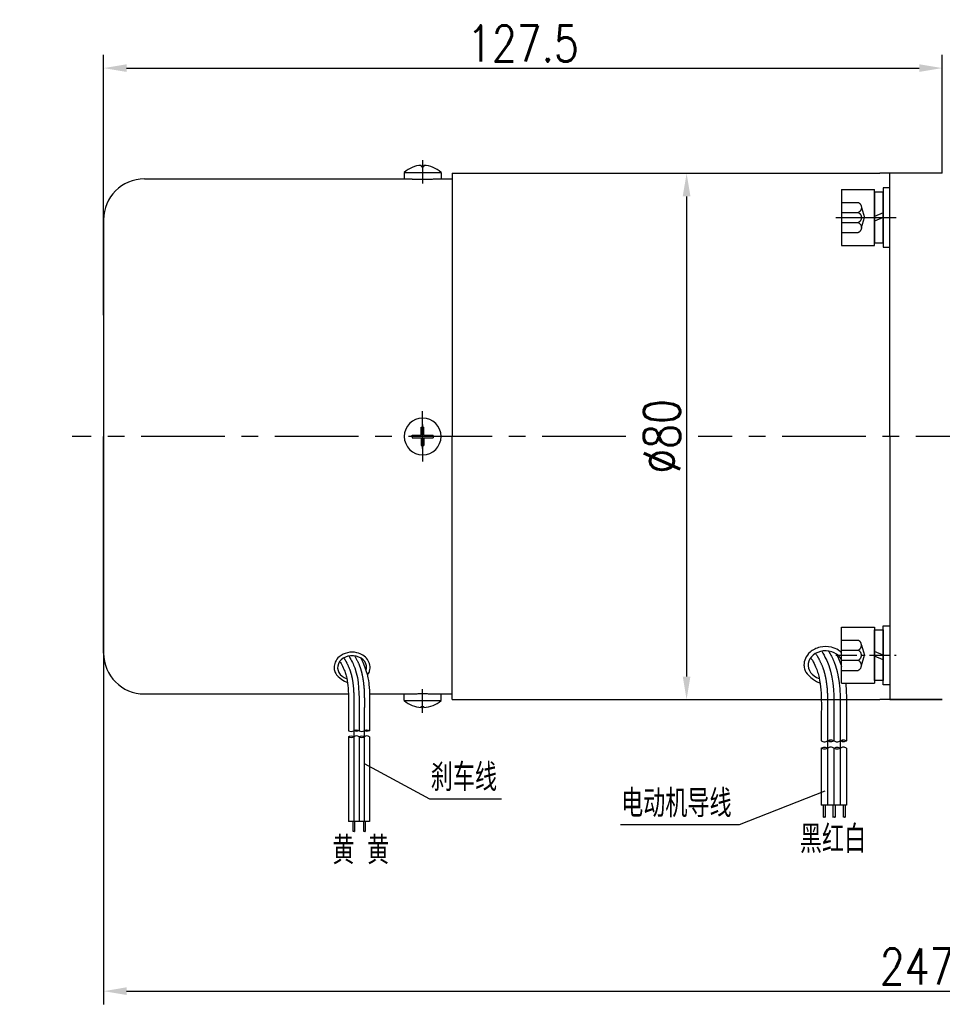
# Model space of a CAD drawing. Header units: inches. Extents: x -739 to 4096, y 9 to 1581.
# Tile 34 of 36: x 3602 to 3742, y 1037 to 1187. Entities that reach past the tile are written whole.
import ezdxf

# ---------------------------------------------------------------- set-up
doc = ezdxf.new("R2010")
doc.units = ezdxf.units.IN
doc.header["$LTSCALE"] = 10
doc.header["$MEASUREMENT"] = 0
doc.linetypes.add('CENTER', pattern=[10.16, 6.35, -1.27, 1.27, -1.27])
doc.linetypes.add('HIDDEN', pattern=[1.905, 1.27, -0.635])
for name, color, linetype in [('1轮廓实线层', 7, 'Continuous'), ('2细线层', 4, 'Continuous'), ('3中心线层', 1, 'CENTER'), ('4虚线层', 6, 'HIDDEN'), ('5剖面线层', 2, 'Continuous'), ('6文字层', 3, 'Continuous'), ('7标注层', 4, 'Continuous')]:
    doc.layers.add(name, color=color, linetype=linetype)
doc.styles.add('PC_TEXTSTYLE', font='isocp.shx', dxfattribs={"width": 0.8, "bigfont": 'HZFS.SHX'})
doc.styles.add('TH_GBDIM', font='romans.shx', dxfattribs={"width": 0.8, "bigfont": 'gbcbig.shx'})
doc.dimstyles.new('TH_GBDIM', dxfattribs={"dimtxt": 3.5, "dimasz": 2.5, "dimexe": 2, "dimexo": 0, "dimgap": 1, "dimtad": 1, "dimdec": 4, "dimdsep": 46, "dimtxsty": 'TH_GBDIM', "dimcen": 0.09, "dimclrd": 4, "dimclre": 4, "dimclrt": 3, "dimadec": 0, "dimazin": 0, "dimtfac": 1, "dimtdec": 4, "dimtmove": 0, "dimatfit": 3, "dimfxl": 1, "dimtzin": 0, "dimarcsym": 0})
pattern_1 = [(45, (3576.3648, 917.948), (1.436841, -1.436841), [])]
pattern_2 = [(45, (3574.4448, 917.948), (1.436841, -1.436841), [])]
pattern_3 = [(45, (3529.1128, 946.0746), (1.197356, -1.197356), [])]
pattern_4 = [(45, (3527.5128, 946.0746), (1.197356, -1.197356), [])]

# ---------------------------------------------------------------- blocks, each defined once
blk = doc.blocks.new('*D114')
at = {"layer": '7标注层', "color": 4, "lineweight": -2, "transparency": 16777216}
for p, q in [((3614.96, 1142.16), (3614.96, 1181.73)), ((3742.46, 1163.73), (3742.46, 1181.73)), ((3618.46, 1179.73), (3738.96, 1179.73))]:
    blk.add_line(p, q, dxfattribs=at)
at = {"layer": '7标注层', "color": 4, "transparency": 16777216}
for points in [[(3618.46, 1180.31), (3618.46, 1179.15), (3614.96, 1179.73)], [(3738.96, 1180.31), (3738.96, 1179.15), (3742.46, 1179.73)]]:
    blk.add_solid(points, dxfattribs=at)
at = {"layer": 'Defpoints', "color": 0, "transparency": 16777216}
for p in [(3742.46, 1179.73), (3742.46, 1163.73), (3614.96, 1142.16)]:
    blk.add_point(p, dxfattribs=at)
at = {"layer": '7标注层', "color": 3, "transparency": 16777216, "insert": (3678.71, 1183.48), "char_height": 5.5, "attachment_point": 5, "style": 'TH_GBDIM'}
blk.add_mtext('127.5', dxfattribs=at)
blk = doc.blocks.new('*D115')
at = {"layer": '7标注层', "color": 4, "lineweight": -2, "transparency": 16777216}
for p, q in [((3697.47, 1163.73), (3705.59, 1163.73)), ((3703.59, 1160.23), (3703.59, 1087.23)), ((3697.47, 1083.73), (3705.59, 1083.73))]:
    blk.add_line(p, q, dxfattribs=at)
at = {"layer": '7标注层', "color": 4, "transparency": 16777216}
for points in [[(3703, 1160.23), (3704.17, 1160.23), (3703.59, 1163.73)], [(3703, 1087.23), (3704.17, 1087.23), (3703.59, 1083.73)]]:
    blk.add_solid(points, dxfattribs=at)
at = {"layer": 'Defpoints', "color": 0, "transparency": 16777216}
for p in [(3697.47, 1163.73), (3697.47, 1083.73), (3703.59, 1083.73)]:
    blk.add_point(p, dxfattribs=at)
at = {"layer": '7标注层', "color": 3, "transparency": 16777216, "insert": (3699.84, 1123.73), "char_height": 5.5, "attachment_point": 5, "rotation": 90, "style": 'TH_GBDIM'}
blk.add_mtext('{%%c80}{}{}', dxfattribs=at)
blk = doc.blocks.new('*D130')
at = {"layer": '7标注层', "color": 4, "lineweight": -2, "transparency": 16777216}
for p, q in [((3862.46, 1133.23), (3862.46, 1037.39)), ((3614.96, 1123.73), (3614.96, 1037.39)), ((3618.46, 1039.39), (3858.96, 1039.39))]:
    blk.add_line(p, q, dxfattribs=at)
at = {"layer": '7标注层', "color": 4, "transparency": 16777216}
for points in [[(3618.46, 1039.98), (3618.46, 1038.81), (3614.96, 1039.39)], [(3858.96, 1039.98), (3858.96, 1038.81), (3862.46, 1039.39)]]:
    blk.add_solid(points, dxfattribs=at)
at = {"layer": 'Defpoints', "color": 0, "transparency": 16777216}
for p in [(3862.46, 1133.23), (3614.96, 1123.73), (3862.46, 1039.39)]:
    blk.add_point(p, dxfattribs=at)
at = {"layer": '7标注层', "color": 3, "transparency": 16777216, "insert": (3741.46, 1043.14), "char_height": 5.5, "attachment_point": 5, "style": 'TH_GBDIM'}
blk.add_mtext('247.5', dxfattribs=at)
blk = doc.blocks.new('GB93_5_0.65_R')
at = {"layer": '1轮廓实线层'}
for p, q in [((3.85, 1.3), (-3.85, 1.3)), ((-3.85, 1.3), (-3.85, 0)), ((-3.85, 0), (3.85, 0)), ((0, 0), (-0.56, 1.3)), ((0.7, 0), (0.14, 1.3)), ((3.85, 0), (3.85, 1.3))]:
    blk.add_line(p, q, dxfattribs=at)
blk = doc.blocks.new('A$C2A8800F1')
at = {"layer": '1轮廓实线层'}
for p, q in [((7, 9.25), (6, 9.25)), ((6, 9.25), (6, 7.4)), ((7, 7.4), (7, 9.25)), ((6, 7.4), (6, 2.1)), ((7, 2.1), (7, 7.4)), ((6, 2.1), (6, 0.25)), ((7, 0.25), (7, 2.1)), ((6, 0.25), (7, 0.25))]:
    blk.add_line(p, q, dxfattribs=at)
at = {"layer": '1轮廓实线层', "rotation": 89.99999999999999}
blk.add_blockref('GB93_5_0.65_R', (6, 4.75), dxfattribs=at)
blk = doc.blocks.new('GB／T70.1M5M8')
at = {"layer": '1轮廓实线层'}
for p, q in [((0, -4.25), (0, 4.25)), ((0, 4.25), (5, 4.25)), ((5, 4.25), (5, -4.25)), ((0, -4.25), (5, -4.25))]:
    blk.add_line(p, q, dxfattribs=at)
at = {"layer": '4虚线层'}
for p, q in [((0, 2.29), (2.5, 2.29)), ((3, 1.53), (3.45, 0)), ((0, 0.76), (2.5, 0.76)), ((3, -1.53), (3.45, 0)), ((0, -0.76), (2.5, -0.76)), ((0, -2.29), (2.5, -2.29))]:
    blk.add_line(p, q, dxfattribs=at)
for centre in [(2.17, 1.53), (2.17, 0), (2.17, -1.53)]:
    blk.add_arc(centre, 0.833, 293.5487, 66.4513, dxfattribs=at)

msp = doc.modelspace()

# ---------------------------------------------------------------- hatches: boundary and pattern name
at = {"layer": '5剖面线层'}
h = msp.add_hatch(dxfattribs=at)
h.set_pattern_fill('ANSI31', color=256, scale=0.533328, angle=90, style=0)
h.set_pattern_definition(pattern_4)
edge = h.paths.add_edge_path()
edge.add_spline(control_points=[(3652.996, 1078.058), (3652.863, 1077.992), (3652.596, 1077.858), (3652.33, 1077.992), (3652.196, 1078.058)], knot_values=[0, 0, 0, 0, 0.4216328, 0.8432656, 0.8432656, 0.8432656, 0.8432656], degree=3, periodic=0)
edge.add_spline(control_points=[(3652.196, 1078.058), (3652.33, 1078.125), (3652.596, 1078.258), (3652.863, 1078.125), (3652.996, 1078.058)], knot_values=[0, 0, 0, 0, 0.4216328, 0.8432656, 0.8432656, 0.8432656, 0.8432656], degree=3, periodic=0)
h = msp.add_hatch(dxfattribs=at)
h.set_pattern_fill('ANSI31', color=256, scale=0.533328, angle=90, style=0)
h.set_pattern_definition(pattern_4)
edge = h.paths.add_edge_path()
edge.add_spline(control_points=[(3652.996, 1078.992), (3653.13, 1079.058), (3653.396, 1079.192), (3653.663, 1079.058), (3653.796, 1078.992)], knot_values=[0, 0, 0, 0, 0.4216328, 0.8432656, 0.8432656, 0.8432656, 0.8432656], degree=3, periodic=0)
edge.add_spline(control_points=[(3653.796, 1078.992), (3653.663, 1078.925), (3653.396, 1078.792), (3653.13, 1078.925), (3652.996, 1078.992)], knot_values=[0, 0, 0, 0, 0.4216328, 0.8432656, 0.8432656, 0.8432656, 0.8432656], degree=3, periodic=0)
h = msp.add_hatch(dxfattribs=at)
h.set_pattern_fill('ANSI31', color=256, scale=0.533328, angle=90, style=0)
h.set_pattern_definition(pattern_3)
edge = h.paths.add_edge_path()
edge.add_spline(control_points=[(3654.596, 1078.058), (3654.463, 1077.992), (3654.196, 1077.858), (3653.93, 1077.992), (3653.796, 1078.058)], knot_values=[0, 0, 0, 0, 0.4216328, 0.8432656, 0.8432656, 0.8432656, 0.8432656], degree=3, periodic=0)
edge.add_spline(control_points=[(3653.796, 1078.058), (3653.93, 1078.125), (3654.196, 1078.258), (3654.463, 1078.125), (3654.596, 1078.058)], knot_values=[0, 0, 0, 0, 0.4216328, 0.8432656, 0.8432656, 0.8432656, 0.8432656], degree=3, periodic=0)
h = msp.add_hatch(dxfattribs=at)
h.set_pattern_fill('ANSI31', color=256, scale=0.533328, angle=90, style=0)
h.set_pattern_definition(pattern_3)
edge = h.paths.add_edge_path()
edge.add_spline(control_points=[(3654.596, 1078.992), (3654.73, 1079.058), (3654.996, 1079.192), (3655.263, 1079.058), (3655.396, 1078.992)], knot_values=[0, 0, 0, 0, 0.4216328, 0.8432656, 0.8432656, 0.8432656, 0.8432656], degree=3, periodic=0)
edge.add_spline(control_points=[(3655.396, 1078.992), (3655.263, 1078.925), (3654.996, 1078.792), (3654.73, 1078.925), (3654.596, 1078.992)], knot_values=[0, 0, 0, 0, 0.4216328, 0.8432656, 0.8432656, 0.8432656, 0.8432656], degree=3, periodic=0)
h = msp.add_hatch(dxfattribs=at)
h.set_pattern_fill('ANSI31', color=256, scale=0.64, angle=90, style=0)
h.set_pattern_definition(pattern_2)
edge = h.paths.add_edge_path()
edge.add_spline(control_points=[(3725.027, 1076.33), (3724.867, 1076.25), (3724.547, 1076.09), (3724.227, 1076.25), (3724.067, 1076.33)], knot_values=[0, 0, 0, 0, 0.5059644, 1.0119289, 1.0119289, 1.0119289, 1.0119289], degree=3, periodic=0)
edge.add_spline(control_points=[(3724.067, 1076.33), (3724.227, 1076.41), (3724.547, 1076.57), (3724.867, 1076.41), (3725.027, 1076.33)], knot_values=[0, 0, 0, 0, 0.5059644, 1.0119289, 1.0119289, 1.0119289, 1.0119289], degree=3, periodic=0)
h = msp.add_hatch(dxfattribs=at)
h.set_pattern_fill('ANSI31', color=256, scale=0.64, angle=90, style=0)
h.set_pattern_definition(pattern_2)
edge = h.paths.add_edge_path()
edge.add_spline(control_points=[(3725.027, 1077.45), (3725.187, 1077.53), (3725.507, 1077.69), (3725.827, 1077.53), (3725.987, 1077.45)], knot_values=[0, 0, 0, 0, 0.5059644, 1.0119289, 1.0119289, 1.0119289, 1.0119289], degree=3, periodic=0)
edge.add_spline(control_points=[(3725.987, 1077.45), (3725.827, 1077.37), (3725.507, 1077.21), (3725.187, 1077.37), (3725.027, 1077.45)], knot_values=[0, 0, 0, 0, 0.5059644, 1.0119289, 1.0119289, 1.0119289, 1.0119289], degree=3, periodic=0)
h = msp.add_hatch(dxfattribs=at)
h.set_pattern_fill('ANSI31', color=256, scale=0.64, angle=90, style=0)
h.set_pattern_definition(pattern_1)
edge = h.paths.add_edge_path()
edge.add_spline(control_points=[(3726.947, 1076.33), (3726.787, 1076.25), (3726.467, 1076.09), (3726.147, 1076.25), (3725.987, 1076.33)], knot_values=[0, 0, 0, 0, 0.5059644, 1.0119289, 1.0119289, 1.0119289, 1.0119289], degree=3, periodic=0)
edge.add_spline(control_points=[(3725.987, 1076.33), (3726.147, 1076.41), (3726.467, 1076.57), (3726.787, 1076.41), (3726.947, 1076.33)], knot_values=[0, 0, 0, 0, 0.5059644, 1.0119289, 1.0119289, 1.0119289, 1.0119289], degree=3, periodic=0)
h = msp.add_hatch(dxfattribs=at)
h.set_pattern_fill('ANSI31', color=256, scale=0.64, angle=90, style=0)
h.set_pattern_definition(pattern_1)
edge = h.paths.add_edge_path()
edge.add_spline(control_points=[(3726.947, 1077.45), (3727.107, 1077.53), (3727.427, 1077.69), (3727.747, 1077.53), (3727.907, 1077.45)], knot_values=[0, 0, 0, 0, 0.5059644, 1.0119289, 1.0119289, 1.0119289, 1.0119289], degree=3, periodic=0)
edge.add_spline(control_points=[(3727.907, 1077.45), (3727.747, 1077.37), (3727.427, 1077.21), (3727.107, 1077.37), (3726.947, 1077.45)], knot_values=[0, 0, 0, 0, 0.5059644, 1.0119289, 1.0119289, 1.0119289, 1.0119289], degree=3, periodic=0)

# ---------------------------------------------------------------- linework, layer by layer
for p, q in [((3663.262, 1164.944), (3663.262, 1164.783)), ((3663.262, 1164.783), (3663.662, 1164.783)), ((3663.662, 1164.944), (3663.662, 1164.783)), ((3660.662, 1163.881), (3660.662, 1162.881)), ((3660.662, 1163.881), (3666.262, 1163.881)), ((3666.262, 1163.881), (3666.262, 1162.881)), ((3663.262, 1123.931), (3663.262, 1125.131)), ((3663.262, 1125.131), (3663.662, 1125.131)), ((3663.662, 1123.931), (3663.662, 1125.131)), ((3661.884, 1123.931), (3663.262, 1123.931)), ((3661.884, 1123.731), (3661.884, 1123.931)), ((3661.884, 1123.731), (3661.884, 1123.531)), ((3661.884, 1123.531), (3663.262, 1123.531)), ((3663.262, 1123.531), (3663.262, 1122.331)), ((3663.662, 1123.931), (3665.04, 1123.931)), ((3663.662, 1123.531), (3665.04, 1123.531)), ((3663.662, 1123.531), (3663.662, 1122.331)), ((3665.04, 1123.731), (3665.04, 1123.931)), ((3665.04, 1123.731), (3665.04, 1123.531)), ((3663.262, 1122.331), (3663.662, 1122.331)), ((3660.662, 1083.581), (3660.662, 1084.581)), ((3666.262, 1083.581), (3666.262, 1084.581)), ((3660.662, 1083.581), (3666.262, 1083.581)), ((3663.262, 1082.517), (3663.262, 1082.678)), ((3663.262, 1082.678), (3663.662, 1082.678)), ((3663.662, 1082.517), (3663.662, 1082.678)), ((3734.462, 1083.731), (3742.462, 1083.731))]:
    msp.add_line(p, q)
at = {"color": 4}
for p, q in [((3664.516, 1068.64), (3675.426, 1068.64)), ((3711.573, 1064.657), (3693.565, 1064.657))]:
    msp.add_line(p, q, dxfattribs=at)
for centre, radius, start, end in [((3663.462, 1160.747), 4.202, 92.72782, 131.78072), ((3663.462, 1160.747), 4.202, 48.21928, 87.27218), ((3663.462, 1123.731), 2.8, 0, 180), ((3663.462, 1123.731), 2.8, 180, 0), ((3663.462, 1086.714), 4.202, 228.21928, 267.27218), ((3663.462, 1086.714), 4.202, 272.72782, 311.78072)]:
    msp.add_arc(centre, radius, start, end)
for centre, major_axis, start_param in [((3652.737, 1088.588), (2.204, 0), -0.2424467), ((3724.715, 1088.965), (2.645, 0), 0.3893775)]:
    msp.add_ellipse(centre, major_axis=major_axis, ratio=0.8210669, start_param=start_param, end_param=4.3399555)
for points, knots in [([(3727.162, 1090.844), (3727.014, 1090.986), (3726.851, 1091.113), (3726.349, 1091.431), (3725.981, 1091.583), (3725.034, 1091.808), (3724.434, 1091.811), (3723.306, 1091.555), (3722.779, 1091.297), (3722.057, 1090.663), (3721.811, 1090.339), (3721.506, 1089.661), (3721.43, 1089.313), (3721.43, 1088.965), (3721.43, 1088.721), (3721.467, 1088.477), (3721.63, 1087.949), (3722.292, 1086.861), (3723.876, 1086.237)], [3.8520115, 3.8520115, 3.8520115, 3.8520115, 4.0543722, 4.0543722, 4.4314523, 4.4314523, 4.9815414, 4.9815414, 5.5316305, 5.5316305, 5.9295236, 5.9295236, 6.2831853, 6.2831853, 6.2831853, 6.5312098, 6.5312098, 6.8439632, 6.8439632, 6.8439632, 6.8439632]), ([(3655.054, 1087.468), (3655.307, 1087.767), (3655.364, 1087.909), (3655.484, 1088.355), (3655.496, 1088.672), (3655.377, 1089.279), (3655.248, 1089.569), (3654.88, 1090.078), (3654.642, 1090.297), (3654.098, 1090.643), (3653.792, 1090.769), (3653.002, 1090.956), (3652.502, 1090.959), (3651.563, 1090.746), (3651.123, 1090.531), (3650.522, 1090.002), (3650.317, 1089.733), (3650.063, 1089.167), (3649.999, 1088.878), (3649.999, 1088.588), (3649.999, 1088.384), (3650.03, 1088.181), (3650.166, 1087.74), (3650.717, 1086.834), (3652.038, 1086.314)], [2.7379057, 2.7379057, 2.7379057, 2.7379057, 2.9231318, 2.9231318, 3.300212, 3.300212, 3.6772921, 3.6772921, 4.0543722, 4.0543722, 4.4314523, 4.4314523, 4.9815414, 4.9815414, 5.5316305, 5.5316305, 5.9295236, 5.9295236, 6.2831853, 6.2831853, 6.2831853, 6.5312098, 6.5312098, 6.8439632, 6.8439632, 6.8439632, 6.8439632])]:
    msp.add_open_spline(points, degree=3, knots=knots)
at = {"layer": '1轮廓实线层'}
for p, q in [((3667.962, 1163.731), (3667.962, 1123.731)), ((3742.462, 1163.731), (3732.962, 1163.731)), ((3734.462, 1123.731), (3734.462, 1163.731)), ((3734.462, 1123.731), (3734.462, 1163.731)), ((3734.462, 1123.731), (3734.462, 1163.731)), ((3734.462, 1123.731), (3734.462, 1163.731)), ((3661.712, 1162.881), (3661.712, 1162.879)), ((3663.212, 1162.835), (3663.712, 1162.835)), ((3665.212, 1162.879), (3665.212, 1162.881)), ((3667.962, 1162.881), (3667.962, 1123.731)), ((3614.962, 1156.681), (3614.962, 1123.731)), ((3614.962, 1090.781), (3614.962, 1123.731)), ((3667.962, 1083.731), (3667.962, 1123.731)), ((3667.962, 1084.581), (3667.962, 1123.731)), ((3667.962, 1083.731), (3667.962, 1123.731)), ((3734.462, 1123.731), (3734.462, 1083.731)), ((3661.712, 1084.581), (3661.712, 1084.582)), ((3663.212, 1084.626), (3663.712, 1084.626)), ((3665.212, 1084.582), (3665.212, 1084.581)), ((3652.196, 1082.296), (3652.196, 1078.992)), ((3653.796, 1082.296), (3653.796, 1078.992)), ((3655.396, 1082.296), (3655.396, 1078.992)), ((3742.462, 1083.731), (3732.962, 1083.731)), ((3742.462, 1083.731), (3732.962, 1083.731)), ((3724.067, 1081.416), (3724.067, 1077.45)), ((3725.987, 1081.416), (3725.987, 1077.45)), ((3727.907, 1081.416), (3727.907, 1077.45)), ((3652.196, 1078.058), (3652.196, 1065.192)), ((3653.796, 1078.058), (3653.796, 1065.192)), ((3655.396, 1078.058), (3655.396, 1065.192)), ((3724.067, 1076.33), (3724.067, 1067.681)), ((3725.987, 1076.33), (3725.987, 1067.681)), ((3727.907, 1076.33), (3727.907, 1067.681)), ((3727.907, 1067.681), (3724.067, 1067.681)), ((3724.354, 1067.681), (3724.354, 1065.869)), ((3724.674, 1067.681), (3724.674, 1065.869)), ((3725.835, 1067.681), (3725.835, 1065.869)), ((3726.182, 1067.681), (3726.182, 1065.869)), ((3727.385, 1067.681), (3727.385, 1065.869)), ((3727.705, 1067.681), (3727.705, 1065.869)), ((3655.396, 1065.192), (3652.196, 1065.192)), ((3652.859, 1065.192), (3652.859, 1063.682)), ((3653.126, 1065.192), (3653.126, 1063.682)), ((3654.477, 1065.192), (3654.477, 1063.682)), ((3654.744, 1065.192), (3654.744, 1063.682))]:
    msp.add_line(p, q, dxfattribs=at)
for centre, start, end in [((3621.162, 1156.681), 90, 180), ((3621.162, 1090.781), 180, 270)]:
    msp.add_arc(centre, 6.2, start, end, dxfattribs=at)
for points, degree in [([(3667.962, 1163.731), (3728.968, 1163.731)], 1), ([(3728.968, 1163.731), (3732.962, 1163.731)], 1), ([(3621.162, 1162.881), (3641.139, 1162.881)], 1), ([(3641.139, 1162.881), (3661.712, 1162.881)], 1), ([(3665.212, 1162.881), (3667.962, 1162.881)], 1), ([(3726.306, 1090.7), (3726.671, 1090.058), (3726.95, 1089.378), (3727.162, 1088.735)], 3), ([(3621.162, 1084.581), (3641.139, 1084.581)], 1), ([(3641.139, 1084.581), (3652.183, 1084.594)], 1), ([(3641.139, 1084.581), (3652.183, 1084.585)], 1), ([(3655.385, 1084.598), (3661.712, 1084.581)], 1), ([(3665.212, 1084.581), (3667.962, 1084.581)], 1), ([(3667.962, 1083.731), (3728.968, 1083.731)], 1), ([(3725.984, 1083.731), (3725.987, 1083.731)], 1), ([(3727.905, 1083.731), (3732.962, 1083.731)], 1)]:
    msp.add_open_spline(points, degree=degree, dxfattribs=at)
for points, knots in [([(3661.712, 1162.879), (3661.712, 1162.877), (3661.751, 1162.873), (3661.864, 1162.867), (3661.91, 1162.864), (3662.018, 1162.859), (3662.082, 1162.857), (3662.289, 1162.849), (3662.456, 1162.844), (3662.817, 1162.837), (3663.014, 1162.835), (3663.212, 1162.835)], [0, 0, 0, 0, 0.25, 0.25, 0.375, 0.375, 0.5, 0.5, 0.75, 0.75, 1, 1, 1, 1]), ([(3663.712, 1162.835), (3663.811, 1162.835), (3663.909, 1162.836), (3664.1, 1162.838), (3664.196, 1162.839), (3664.377, 1162.842), (3664.464, 1162.844), (3664.627, 1162.849), (3664.704, 1162.851), (3664.911, 1162.859), (3665.023, 1162.864), (3665.173, 1162.873), (3665.212, 1162.877), (3665.212, 1162.879)], [0, 0, 0, 0, 0.125, 0.125, 0.25, 0.25, 0.375, 0.375, 0.5, 0.5, 0.75, 0.75, 1, 1, 1, 1]), ([(3652.248, 1090.352), (3652.678, 1089.602), (3653.839, 1087.234), (3653.815, 1084.461), (3653.796, 1082.296)], [6.3976843, 6.3976843, 6.3976843, 6.3976843, 9.7079115, 21.4886171, 21.4886171, 21.4886171, 21.4886171]), ([(3654.063, 1090.033), (3654.993, 1088.395), (3655.253, 1086.467), (3655.413, 1084.813), (3655.408, 1083.64), (3655.398, 1082.434), (3655.397, 1082.358), (3655.396, 1082.282)], [12.597606, 12.597606, 12.597606, 12.597606, 14.9654114, 14.9654114, 21.0765947, 21.0765947, 21.4886171, 21.4886171, 21.4886171, 21.4886171]), ([(3722.443, 1090.078), (3722.579, 1089.921), (3722.643, 1089.811), (3722.895, 1089.363), (3723.064, 1089.027), (3723.323, 1088.428), (3723.421, 1088.167), (3723.593, 1087.62), (3723.667, 1087.338), (3723.857, 1086.461), (3723.941, 1085.838), (3724.046, 1084.526), (3724.066, 1083.838), (3724.076, 1082.575), (3724.072, 1082.009), (3724.067, 1081.432)], [5.9841875, 5.9841875, 5.9841875, 5.9841875, 6.6664417, 6.6664417, 8.7718044, 8.7718044, 10.4554113, 10.4554113, 12.1390182, 12.1390182, 15.506232, 15.506232, 18.8734458, 18.8734458, 21.4886171, 21.4886171, 21.4886171, 21.4886171]), ([(3724.128, 1091.083), (3724.645, 1090.183), (3726.038, 1087.341), (3726.009, 1084.013), (3725.987, 1081.416)], [6.3976843, 6.3976843, 6.3976843, 6.3976843, 9.7079115, 21.4886171, 21.4886171, 21.4886171, 21.4886171]), ([(3650.843, 1089.515), (3650.957, 1089.384), (3651.01, 1089.293), (3651.22, 1088.919), (3651.361, 1088.639), (3651.577, 1088.14), (3651.658, 1087.922), (3651.802, 1087.467), (3651.863, 1087.231), (3652.022, 1086.501), (3652.092, 1085.981), (3652.179, 1084.888), (3652.196, 1084.315), (3652.205, 1083.262), (3652.201, 1082.791), (3652.196, 1082.31)], [5.9841875, 5.9841875, 5.9841875, 5.9841875, 6.6664417, 6.6664417, 8.7718044, 8.7718044, 10.4554113, 10.4554113, 12.1390182, 12.1390182, 15.506232, 15.506232, 18.8734458, 18.8734458, 21.4886171, 21.4886171, 21.4886171, 21.4886171]), ([(3727.747, 1086.207), (3727.767, 1086.061), (3727.78, 1085.946), (3727.926, 1084.436), (3727.92, 1083.028), (3727.908, 1081.581), (3727.907, 1081.49), (3727.907, 1081.399)], [14.6258558, 14.6258558, 14.6258558, 14.6258558, 14.9654114, 14.9654114, 21.0765947, 21.0765947, 21.4886171, 21.4886171, 21.4886171, 21.4886171]), ([(3661.712, 1084.582), (3661.712, 1084.584), (3661.751, 1084.588), (3661.864, 1084.594), (3661.91, 1084.597), (3662.018, 1084.602), (3662.082, 1084.605), (3662.289, 1084.612), (3662.456, 1084.617), (3662.817, 1084.624), (3663.014, 1084.626), (3663.212, 1084.626)], [0, 0, 0, 0, 0.25, 0.25, 0.375, 0.375, 0.5, 0.5, 0.75, 0.75, 1, 1, 1, 1]), ([(3663.712, 1084.626), (3663.811, 1084.626), (3663.909, 1084.625), (3664.1, 1084.623), (3664.196, 1084.622), (3664.377, 1084.619), (3664.464, 1084.617), (3664.627, 1084.612), (3664.704, 1084.61), (3664.911, 1084.602), (3665.023, 1084.597), (3665.173, 1084.588), (3665.212, 1084.584), (3665.212, 1084.582)], [0, 0, 0, 0, 0.125, 0.125, 0.25, 0.25, 0.375, 0.375, 0.5, 0.5, 0.75, 0.75, 1, 1, 1, 1])]:
    msp.add_open_spline(points, degree=3, knots=knots, dxfattribs=at)
for points in [[(3652.196, 1078.992), (3652.596, 1078.858), (3652.996, 1078.992)], [(3652.196, 1078.058), (3652.596, 1078.192), (3652.996, 1078.058)], [(3652.996, 1078.058), (3652.596, 1077.925), (3652.196, 1078.058)], [(3652.996, 1078.992), (3653.396, 1079.125), (3653.796, 1078.992)], [(3653.796, 1078.992), (3653.396, 1078.858), (3652.996, 1078.992)], [(3653.796, 1078.058), (3653.396, 1078.192), (3652.996, 1078.058)], [(3653.796, 1078.992), (3654.196, 1078.858), (3654.596, 1078.992)], [(3653.796, 1078.058), (3654.196, 1078.192), (3654.596, 1078.058)], [(3654.596, 1078.058), (3654.196, 1077.925), (3653.796, 1078.058)], [(3654.596, 1078.992), (3654.996, 1079.125), (3655.396, 1078.992)], [(3655.396, 1078.992), (3654.996, 1078.858), (3654.596, 1078.992)], [(3655.396, 1078.058), (3654.996, 1078.192), (3654.596, 1078.058)], [(3724.067, 1077.45), (3724.547, 1077.29), (3725.027, 1077.45)], [(3724.067, 1076.33), (3724.547, 1076.49), (3725.027, 1076.33)], [(3725.027, 1076.33), (3724.547, 1076.17), (3724.067, 1076.33)], [(3725.027, 1077.45), (3725.507, 1077.61), (3725.987, 1077.45)], [(3725.987, 1077.45), (3725.507, 1077.29), (3725.027, 1077.45)], [(3725.987, 1076.33), (3725.507, 1076.49), (3725.027, 1076.33)], [(3725.987, 1077.45), (3726.467, 1077.29), (3726.947, 1077.45)], [(3725.987, 1076.33), (3726.467, 1076.49), (3726.947, 1076.33)], [(3726.947, 1076.33), (3726.467, 1076.17), (3725.987, 1076.33)], [(3726.947, 1077.45), (3727.427, 1077.61), (3727.907, 1077.45)], [(3727.907, 1077.45), (3727.427, 1077.29), (3726.947, 1077.45)], [(3727.907, 1076.33), (3727.427, 1076.49), (3726.947, 1076.33)]]:
    msp.add_spline(points, degree=3, dxfattribs=at)
at = {"layer": '2细线层'}
for points in [[(3724.354, 1065.869), (3724.506, 1065.902), (3724.647, 1065.838), (3724.674, 1065.869)], [(3725.835, 1065.869), (3726.014, 1065.902), (3726.154, 1065.838), (3726.182, 1065.869)], [(3727.385, 1065.869), (3727.537, 1065.902), (3727.677, 1065.838), (3727.705, 1065.869)], [(3652.859, 1063.682), (3652.986, 1063.71), (3653.103, 1063.656), (3653.126, 1063.682)], [(3654.477, 1063.682), (3654.604, 1063.71), (3654.721, 1063.656), (3654.744, 1063.682)]]:
    msp.add_spline(points, degree=3, dxfattribs=at)
at = {"layer": '3中心线层', "ltscale": 0.2}
for p, q in [((3663.462, 1165.748), (3663.462, 1162.165)), ((3726.289, 1157.005), (3735.473, 1157.005)), ((3663.462, 1121.919), (3663.462, 1127.556)), ((3663.462, 1125.542), (3663.462, 1119.905)), ((3694.337, 1123.731), (3610.194, 1123.731)), ((3771.455, 1123.731), (3705.337, 1123.731))]:
    msp.add_line(p, q, dxfattribs=at)
at = {"layer": '3中心线层', "ltscale": 0.05}
msp.add_line((3726.289, 1090.457), (3735.473, 1090.457), dxfattribs=at)
at = {"layer": '3中心线层'}
for p, q in [((3663.462, 1081.713), (3663.462, 1085.296)), ((3652.996, 1082.296), (3652.996, 1078.992)), ((3654.596, 1082.296), (3654.596, 1078.992)), ((3725.027, 1081.416), (3725.027, 1077.45)), ((3726.947, 1081.416), (3726.947, 1077.45)), ((3652.996, 1078.992), (3652.996, 1065.192)), ((3654.596, 1078.992), (3654.596, 1065.192)), ((3725.027, 1077.45), (3725.027, 1067.681)), ((3726.947, 1077.45), (3726.947, 1067.681))]:
    msp.add_line(p, q, dxfattribs=at)
for points, knots in [([(3651.48, 1090.074), (3651.699, 1089.704), (3651.836, 1089.462), (3652.154, 1088.841), (3652.316, 1088.464), (3652.514, 1087.876), (3652.572, 1087.676), (3652.676, 1087.267), (3652.721, 1087.058), (3652.863, 1086.289), (3652.925, 1085.706), (3652.995, 1084.506), (3653.004, 1083.889), (3653.002, 1082.944), (3652.999, 1082.624), (3652.996, 1082.303)], [5.8469386, 5.8469386, 5.8469386, 5.8469386, 7.5315901, 7.5315901, 10.1458814, 10.1458814, 11.4683917, 11.4683917, 12.790902, 12.790902, 16.2669826, 16.2669826, 19.7430632, 19.7430632, 21.4886171, 21.4886171, 21.4886171, 21.4886171]), ([(3653.108, 1090.372), (3653.512, 1089.707), (3653.681, 1089.342), (3653.908, 1088.754), (3653.981, 1088.542), (3654.111, 1088.116), (3654.168, 1087.901), (3654.32, 1087.255), (3654.395, 1086.819), (3654.568, 1085.454), (3654.598, 1084.518), (3654.604, 1083.154), (3654.6, 1082.72), (3654.596, 1082.289)], [7.3040811, 7.3040811, 7.3040811, 7.3040811, 9.4389375, 9.4389375, 10.6170295, 10.6170295, 11.7951215, 11.7951215, 14.1513055, 14.1513055, 19.1468511, 19.1468511, 21.4886171, 21.4886171, 21.4886171, 21.4886171]), ([(3723.207, 1090.749), (3723.47, 1090.305), (3723.634, 1090.015), (3724.015, 1089.27), (3724.21, 1088.817), (3724.448, 1088.111), (3724.518, 1087.872), (3724.642, 1087.381), (3724.697, 1087.13), (3724.867, 1086.207), (3724.941, 1085.508), (3725.025, 1084.068), (3725.035, 1083.327), (3725.033, 1082.192), (3725.03, 1081.809), (3725.027, 1081.424)], [5.8469386, 5.8469386, 5.8469386, 5.8469386, 7.5315901, 7.5315901, 10.1458814, 10.1458814, 11.4683917, 11.4683917, 12.790902, 12.790902, 16.2669826, 16.2669826, 19.7430632, 19.7430632, 21.4886171, 21.4886171, 21.4886171, 21.4886171]), ([(3725.16, 1091.106), (3725.645, 1090.308), (3725.849, 1089.87), (3726.12, 1089.165), (3726.208, 1088.91), (3726.364, 1088.399), (3726.433, 1088.142), (3726.615, 1087.366), (3726.705, 1086.843), (3726.912, 1085.205), (3726.949, 1084.081), (3726.956, 1082.445), (3726.951, 1081.924), (3726.947, 1081.407)], [7.3040811, 7.3040811, 7.3040811, 7.3040811, 9.4389375, 9.4389375, 10.6170295, 10.6170295, 11.7951215, 11.7951215, 14.1513055, 14.1513055, 19.1468511, 19.1468511, 21.4886171, 21.4886171, 21.4886171, 21.4886171])]:
    msp.add_open_spline(points, degree=3, knots=knots, dxfattribs=at)
at = {"layer": '7标注层'}
for points in [[(3654.561, 1074.004), (3664.516, 1068.64)], [(3724.618, 1069.807), (3711.573, 1064.657)]]:
    msp.add_lwpolyline(points, dxfattribs=at)

# ---------------------------------------------------------------- block references
at = {"layer": '1轮廓实线层', "xscale": -1, "rotation": 180}
for name, p in [('GB／T70.1M5M8', (3727.162, 1157.005)), ('A$C2A8800F1', (3727.462, 1095.207))]:
    msp.add_blockref(name, p, dxfattribs=at)
at = {"layer": '1轮廓实线层'}
for name, p in [('A$C2A8800F1', (3727.462, 1152.255)), ('A$C2A8800F1', (3727.462, 1152.255)), ('GB／T70.1M5M8', (3727.162, 1090.457))]:
    msp.add_blockref(name, p, dxfattribs=at)

# ---------------------------------------------------------------- texts
at = {"layer": '6文字层', "insert": (3457.266, 1096.996), "char_height": 7.04396, "width": 122.53347, "attachment_point": 1, "style": 'PC_TEXTSTYLE'}
msp.add_mtext('{\\C3;输出转矩N.m(允许最大输出扭矩8N.m)}', dxfattribs=at)
at = {"layer": '6文字层', "color": 7, "char_height": 4.2, "attachment_point": 1, "style": 'PC_TEXTSTYLE'}
for s, insert, width in [('{\\C3;刹车线}', (3664.69, 1074.007), 11.6689), ('{\\C3;电动机导线}', (3693.629, 1070.038), 23.73136), ('{\\C3;黑红白}', (3720.813, 1064.605), 11.6689), ('{\\C3;黄 黄}', (3649.73, 1062.907), 11.6689)]:
    msp.add_mtext(s, dxfattribs=dict(at, insert=insert, width=width))

# ---------------------------------------------------------------- dimensions: what is measured, and where the dimension line sits
at = {"layer": '7标注层'}
for base, p1, p2, picture, middle in [((3742.462, 1179.729), (3614.962, 1142.156), (3742.462, 1163.731), '*D114', (3678.712, 1179.729)), ((3862.462, 1039.394), (3614.962, 1123.731), (3862.462, 1133.231), '*D130', (3741.458, 1039.394))]:
    dim = msp.add_linear_dim(base=base, p1=p1, p2=p2, dimstyle='TH_GBDIM', override={"dimtxt": 5.5, "dimasz": 3.5, "dimgap": 1, "dimtad": 1, "dimjust": 0, "dimdec": 1, "dimlfac": 1, "dimse1": 0, "dimse2": 0, "dimsd1": 0, "dimsd2": 0, "dimadec": 1}, dxfattribs=at)
    dim.commit()
    dim.dimension.update_dxf_attribs({"geometry": picture, "text_midpoint": middle, "dimtype": 160})
dim = msp.add_linear_dim(base=(3703.587, 1083.731), p1=(3697.465, 1163.731), p2=(3697.465, 1083.731), angle=90, text='{%%c<>}{}{}', dimstyle='TH_GBDIM', override={"dimtxt": 5.5, "dimasz": 3.5, "dimdec": 1, "dimadec": 1}, dxfattribs=at)
dim.commit()
dim.dimension.update_dxf_attribs({"geometry": '*D115', "text_midpoint": (3699.837, 1123.731)})

doc.saveas('drawing.dxf')
